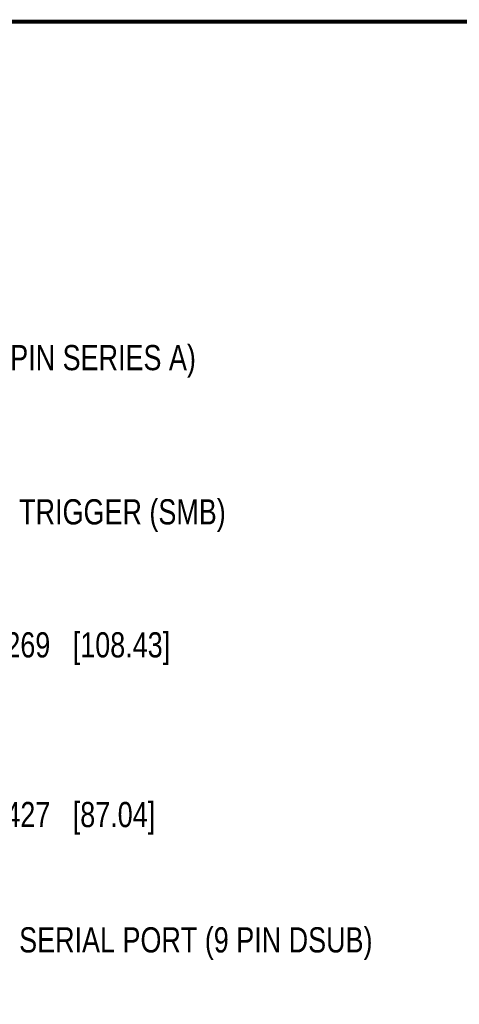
# Model space of a CAD drawing. Header units: inches. Extents: x 0.2 to 16.8, y 0.2 to 10.8.
# Tile 14 of 14: x 10.2 to 12.4, y 5.9 to 10.8. Entities that reach past the tile are written whole.
import ezdxf

# ---------------------------------------------------------------- set-up
doc = ezdxf.new("R2010")
doc.units = ezdxf.units.IN
doc.header["$LTSCALE"] = 0.935
doc.header["$MEASUREMENT"] = 0
doc.layers.get('0').update_dxf_attribs({"linetype": 'CONTINUOUS'})
doc.layers.add('DETAIL', color=7, linetype='CONTINUOUS')
doc.layers.add('DIMENSIONS', color=7, linetype='CONTINUOUS')
doc.styles.get("Standard").update_dxf_attribs({"font": 'txt', "width": 0.8})
doc.dimstyles.new('DIMSTYLE_1', dxfattribs={"dimtxt": 0.125, "dimasz": 0.18, "dimexe": 0.125, "dimexo": 0.0625, "dimgap": 0.09, "dimtad": 0, "dimtih": 1, "dimtoh": 1, "dimdec": 3, "dimzin": 4, "dimdsep": 46, "dimtxsty": 'STANDARD', "dimblk": '_FILLED', "dimblk1": '_FILLED', "dimblk2": '_FILLED', "dimcen": 0.09, "dimadec": 0, "dimazin": 0, "dimtp": 0.01, "dimtm": 0.01, "dimtfac": 1, "dimtdec": 3, "dimtofl": 0, "dimtmove": 0, "dimatfit": 3, "dimldrblk": '_FILLED', "dimfxl": 1, "dimtolj": 1, "dimtzin": 4, "dimarcsym": 0})

# ---------------------------------------------------------------- blocks, each defined once
blk = doc.blocks.new('*D3')
at = {"layer": 'DIMENSIONS', "color": 2, "linetype": 'CONTINUOUS'}
blk.add_line((9.0741, 6.8259), (9.9267, 6.8259), dxfattribs=at)
at = {"layer": 'DIMENSIONS', "color": 2, "linetype": 'CONTINUOUS', "insert": (9.9892, 6.8884), "char_height": 0.125, "width": 1.325, "attachment_point": 1, "line_spacing_factor": 0.9}
blk.add_mtext('3.427{\\Ftxt.shx;\\W1.000000;\\H0.125000; }[87.04]', dxfattribs=at)
blk = doc.blocks.new('_FILLED')
at = {"color": 0, "linetype": 'BYBLOCK'}
blk.add_solid([(0, 0), (-1, 0.174), (-1, -0.174)], dxfattribs=at)
blk = doc.blocks.new('*D4')
at = {"layer": 'DIMENSIONS', "color": 2, "linetype": 'CONTINUOUS'}
blk.add_line((9.2184, 7.6677), (9.9267, 7.6677), dxfattribs=at)
at = {"layer": 'DIMENSIONS', "color": 2, "linetype": 'CONTINUOUS', "insert": (9.9892, 7.7302), "char_height": 0.125, "width": 1.425, "attachment_point": 1, "line_spacing_factor": 0.9}
blk.add_mtext('4.269{\\Ftxt.shx;\\W1.000000;\\H0.125000; }[108.43]', dxfattribs=at)

msp = doc.modelspace()

# ---------------------------------------------------------------- linework, layer by layer
at = {"color": 7, "linetype": 'CONTINUOUS', "const_width": 0.02}
msp.add_lwpolyline([(16.75, 10.7586), (0.25, 10.7586)], dxfattribs=at)

# ---------------------------------------------------------------- texts
at = {"layer": 'DETAIL', "color": 2, "linetype": 'CONTINUOUS', "char_height": 0.125, "attachment_point": 1, "line_spacing_factor": 0.9}
for s, insert, width in [('2X USB (4 PIN SERIES A)', (9.456, 9.1549), 2.3), ('TRIGGER (SMB)', (10.1692, 8.39), 1.3), ('SERIAL PORT (9 PIN DSUB)', (10.1692, 6.2668), 2.4)]:
    msp.add_mtext(s, dxfattribs=dict(at, insert=insert, width=width))

# ---------------------------------------------------------------- dimensions: what is measured, and where the dimension line sits
at = {"layer": 'DIMENSIONS', "color": 2, "linetype": 'CONTINUOUS'}
for feature_location, offset, origin, picture, middle in [((9.2184, 7.6677), (0.7084, 0), (9.1559, 3.3989), '*D4', (10.7017, 7.6677)), ((9.0741, 6.8259), (0.8526, 0), (9.0116, 3.3989), '*D3', (10.6517, 6.8259))]:
    dim = msp.add_ordinate_dim(feature_location=feature_location, offset=offset, dtype=0, origin=origin, dimstyle='DIMSTYLE_1', override={"dimtad": 1, "dimtih": 0, "dimtoh": 0}, dxfattribs=at)
    dim.commit()
    dim.dimension.update_dxf_attribs({"geometry": picture, "text_midpoint": middle})

doc.saveas('drawing.dxf')
